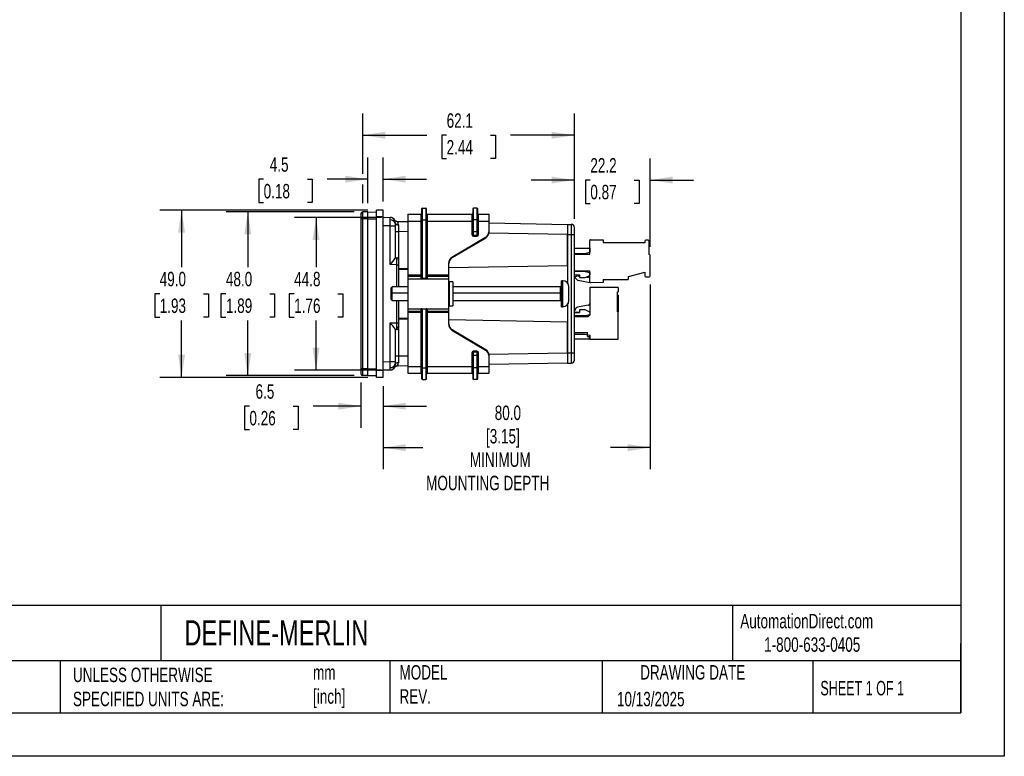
# Model space of a CAD drawing. Header units: millimetres. Extents: x 0 to 559, y 0 to 432.
# Tile 2 of 3: x 270 to 559, y 0 to 216. Entities that reach past the tile are written whole.
import ezdxf

# ---------------------------------------------------------------- set-up
doc = ezdxf.new("R2010")
doc.units = ezdxf.units.MM
doc.header["$LTSCALE"] = 2
doc.linetypes.add('CENTERX2', pattern=[20.32, 12.7, -2.54, 2.54, -2.54])
doc.layers.add('DIMENSIONS', color=140, linetype='Continuous', lineweight=25)
doc.layers.add('TEXT', color=140, linetype='Continuous', lineweight=25)
doc.styles.add('SLDTEXTSTYLE0', font='TXT', dxfattribs={"width": 0.7})
doc.styles.add('SLDTEXTSTYLE1', font='TXT', dxfattribs={"width": 0.65})
doc.dimstyles.new('SLDDIMSTYLE0', dxfattribs={"dimtxt": 4.316016, "dimasz": 6.604, "dimexe": 0, "dimexo": 0.0625, "dimgap": 1.079004, "dimtad": 0, "dimtih": 1, "dimtoh": 1, "dimdec": 1, "dimrnd": 1e-09, "dimzin": 4, "dimdsep": 46, "dimtxsty": 'SLDTEXTSTYLE0', "dimsah": 1, "dimcen": 0.09, "dimadec": 0, "dimazin": 1, "dimtfac": 1, "dimtdec": 1, "dimtofl": 0, "dimtmove": 0, "dimatfit": 3, "dimfxl": 0, "dimfrac": 2, "dimtolj": 1, "dimtzin": 12, "dimarcsym": 0})
doc.dimstyles.new('SLDDIMSTYLE1', dxfattribs={"dimtxt": 4.316016, "dimasz": 6.604, "dimexe": 0, "dimexo": 0.0625, "dimgap": 1.079004, "dimtad": 0, "dimtih": 1, "dimtoh": 1, "dimdec": 1, "dimrnd": 1e-09, "dimzin": 12, "dimdsep": 46, "dimtxsty": 'SLDTEXTSTYLE0', "dimsah": 1, "dimcen": 0.09, "dimadec": 0, "dimazin": 3, "dimtfac": 1, "dimtdec": 1, "dimtofl": 0, "dimtmove": 0, "dimatfit": 3, "dimfxl": 0, "dimfrac": 2, "dimtolj": 1, "dimtzin": 12, "dimarcsym": 0})
doc.dimstyles.new('SLDDIMSTYLE2', dxfattribs={"dimtxt": 4.316016, "dimasz": 6.604, "dimexe": 0, "dimexo": 0.0625, "dimgap": 1.079004, "dimtad": 0, "dimtih": 1, "dimtoh": 1, "dimdec": 1, "dimrnd": 1e-09, "dimzin": 12, "dimdsep": 46, "dimtxsty": 'SLDTEXTSTYLE0', "dimsah": 1, "dimcen": 0.09, "dimadec": 0, "dimazin": 3, "dimtfac": 1, "dimtdec": 1, "dimtmove": 0, "dimatfit": 0, "dimfxl": 0, "dimfrac": 2, "dimtolj": 1, "dimtzin": 12, "dimarcsym": 0})

# ---------------------------------------------------------------- blocks, each defined once
blk = doc.blocks.new('_D_3')
at = {"layer": 'DIMENSIONS'}
for p, q in [((372.15, 160.08), (311.23, 160.08)), ((317.58, 160.08), (317.58, 143.41)), ((311.17, 135.58), (309.72, 135.58)), ((309.72, 135.58), (309.72, 128.72)), ((324, 135.58), (325.45, 135.58)), ((325.45, 135.58), (325.45, 128.72)), ((309.72, 128.72), (311.17, 128.72)), ((317.58, 111.08), (317.58, 127.75)), ((325.45, 128.72), (324, 128.72)), ((372.15, 111.08), (311.23, 111.08))]:
    blk.add_line(p, q, dxfattribs=at)
for points in [[(317.58, 160.08), (316.57, 153.48), (318.6, 153.48)], [(317.58, 111.08), (318.6, 117.68), (316.57, 117.68)]]:
    blk.add_solid(points, dxfattribs=at)
at = {"layer": 'DIMENSIONS', "char_height": 4.233, "attachment_point": 1, "style": 'SLDTEXTSTYLE0'}
for s, insert in [('49.0', (311.17, 142)), ('1.93', (311.17, 134.18))]:
    blk.add_mtext(s, dxfattribs=dict(at, insert=insert))
blk = doc.blocks.new('_D_4')
at = {"layer": 'DIMENSIONS'}
for p, q in [((368.15, 159.58), (330.65, 159.58)), ((337, 159.58), (337, 143.41)), ((330.59, 135.58), (329.14, 135.58)), ((329.14, 135.58), (329.14, 128.72)), ((343.42, 135.58), (344.86, 135.58)), ((344.86, 135.58), (344.86, 128.72)), ((329.14, 128.72), (330.59, 128.72)), ((337, 111.58), (337, 127.75)), ((344.86, 128.72), (343.42, 128.72)), ((368.15, 111.58), (330.65, 111.58))]:
    blk.add_line(p, q, dxfattribs=at)
for points in [[(337, 159.58), (335.99, 152.98), (338.02, 152.98)], [(337, 111.58), (338.02, 118.18), (335.99, 118.18)]]:
    blk.add_solid(points, dxfattribs=at)
at = {"layer": 'DIMENSIONS', "char_height": 4.233, "attachment_point": 1, "style": 'SLDTEXTSTYLE0'}
for s, insert in [('48.0', (330.59, 142)), ('1.89', (330.59, 134.18))]:
    blk.add_mtext(s, dxfattribs=dict(at, insert=insert))
blk = doc.blocks.new('_D_5')
at = {"layer": 'DIMENSIONS'}
for p, q in [((376.18, 157.96), (350.66, 157.96)), ((357.01, 157.96), (357.01, 143.41)), ((350.6, 135.58), (349.15, 135.58)), ((349.15, 135.58), (349.15, 128.72)), ((363.42, 135.58), (364.87, 135.58)), ((364.87, 135.58), (364.87, 128.72)), ((349.15, 128.72), (350.6, 128.72)), ((357.01, 113.2), (357.01, 127.75)), ((364.87, 128.72), (363.42, 128.72)), ((376.18, 113.2), (350.66, 113.2))]:
    blk.add_line(p, q, dxfattribs=at)
for points in [[(357.01, 157.96), (355.99, 151.36), (358.02, 151.36)], [(357.01, 113.2), (358.02, 119.8), (355.99, 119.8)]]:
    blk.add_solid(points, dxfattribs=at)
at = {"layer": 'DIMENSIONS', "char_height": 4.233, "attachment_point": 1, "style": 'SLDTEXTSTYLE0'}
for s, insert in [('44.8', (350.6, 142)), ('1.76', (350.6, 134.18))]:
    blk.add_mtext(s, dxfattribs=dict(at, insert=insert))
blk = doc.blocks.new('_D_6')
at = {"layer": 'DIMENSIONS'}
for p, q in [((432.74, 157.56), (432.74, 175.26)), ((454.94, 149.36), (454.94, 175.26)), ((432.74, 168.91), (420.04, 168.91)), ((437.43, 168.91), (435.98, 168.91)), ((435.98, 168.91), (435.98, 162.05)), ((450.25, 168.91), (451.7, 168.91)), ((451.7, 168.91), (451.7, 162.05)), ((454.94, 168.91), (467.64, 168.91)), ((435.98, 162.05), (437.43, 162.05)), ((451.7, 162.05), (450.25, 162.05))]:
    blk.add_line(p, q, dxfattribs=at)
for points in [[(432.74, 168.91), (426.13, 169.92), (426.13, 167.89)], [(454.94, 168.91), (461.54, 167.89), (461.54, 169.92)]]:
    blk.add_solid(points, dxfattribs=at)
at = {"layer": 'DIMENSIONS', "char_height": 4.233, "attachment_point": 1, "style": 'SLDTEXTSTYLE0'}
for s, insert in [('22.2', (437.43, 175.33)), ('0.87', (437.43, 167.5))]:
    blk.add_mtext(s, dxfattribs=dict(at, insert=insert))
blk = doc.blocks.new('_D_7')
at = {"layer": 'DIMENSIONS'}
for p, q in [((372.19, 162.12), (372.19, 175.51)), ((376.69, 162.62), (376.69, 175.51)), ((341.65, 169.16), (340.2, 169.16)), ((340.2, 169.16), (340.2, 162.3)), ((354.47, 169.16), (355.92, 169.16)), ((355.92, 169.16), (355.92, 162.3)), ((372.19, 169.16), (360.32, 169.16)), ((376.69, 169.16), (389.39, 169.16)), ((340.2, 162.3), (341.65, 162.3)), ((355.92, 162.3), (354.47, 162.3))]:
    blk.add_line(p, q, dxfattribs=at)
for points in [[(372.19, 169.16), (365.58, 170.17), (365.58, 168.14)], [(376.69, 169.16), (383.29, 168.14), (383.29, 170.17)]]:
    blk.add_solid(points, dxfattribs=at)
at = {"layer": 'DIMENSIONS', "char_height": 4.233, "attachment_point": 1, "style": 'SLDTEXTSTYLE0'}
for s, insert in [('4.5', (343.44, 175.58)), ('0.18', (341.65, 167.76))]:
    blk.add_mtext(s, dxfattribs=dict(at, insert=insert))
blk = doc.blocks.new('_D_8')
at = {"layer": 'DIMENSIONS'}
for p, q in [((454.94, 138.28), (454.94, 84.13)), ((376.69, 108.54), (376.69, 84.13)), ((376.69, 90.48), (388.32, 90.48)), ((454.94, 90.48), (443.31, 90.48))]:
    blk.add_line(p, q, dxfattribs=at)
for points in [[(376.69, 90.48), (383.29, 89.46), (383.29, 91.5)], [(454.94, 90.48), (448.33, 91.5), (448.33, 89.46)]]:
    blk.add_solid(points, dxfattribs=at)
at = {"layer": 'DIMENSIONS', "attachment_point": 1, "style": 'SLDTEXTSTYLE0'}
for s, insert, char_height in [('80.0', (409.4, 102.8), 4.233), ('[3.15]', (406.84, 95.94), 4.233), ('MINIMUM', (402.11, 89.08), 4.233), ('MOUNTING DEPTH', (389.29, 82.22), 4.2333)]:
    blk.add_mtext(s, dxfattribs=dict(at, insert=insert, char_height=char_height))
blk = doc.blocks.new('_D_9')
at = {"layer": 'DIMENSIONS'}
for p, q in [((370.19, 109.54), (370.19, 96.28)), ((376.69, 108.54), (376.69, 96.28)), ((337.48, 102.63), (336.03, 102.63)), ((336.03, 102.63), (336.03, 95.77)), ((350.31, 102.63), (351.75, 102.63)), ((351.75, 102.63), (351.75, 95.77)), ((370.19, 102.63), (356.15, 102.63)), ((376.69, 102.63), (389.39, 102.63)), ((336.03, 95.77), (337.48, 95.77)), ((351.75, 95.77), (350.31, 95.77))]:
    blk.add_line(p, q, dxfattribs=at)
for points in [[(370.19, 102.63), (363.58, 103.65), (363.58, 101.61)], [(376.69, 102.63), (383.29, 101.61), (383.29, 103.65)]]:
    blk.add_solid(points, dxfattribs=at)
at = {"layer": 'DIMENSIONS', "char_height": 4.233, "attachment_point": 1, "style": 'SLDTEXTSTYLE0'}
for s, insert in [('6.5', (339.27, 109.05)), ('0.26', (337.48, 101.23))]:
    blk.add_mtext(s, dxfattribs=dict(at, insert=insert))
blk = doc.blocks.new('_D_10')
at = {"layer": 'DIMENSIONS'}
for p, q in [((370.69, 170.68), (370.69, 188.39)), ((432.74, 157.56), (432.74, 188.39)), ((370.69, 182.04), (389.45, 182.04)), ((395.3, 182.04), (393.85, 182.04)), ((393.85, 182.04), (393.85, 175.18)), ((408.13, 182.04), (409.58, 182.04)), ((409.58, 182.04), (409.58, 175.18)), ((432.74, 182.04), (413.98, 182.04)), ((393.85, 175.18), (395.3, 175.18)), ((409.58, 175.18), (408.13, 175.18)), ((370.69, 162.12), (370.69, 167.63))]:
    blk.add_line(p, q, dxfattribs=at)
for points in [[(370.69, 182.04), (377.29, 181.02), (377.29, 183.05)], [(432.74, 182.04), (426.13, 183.05), (426.13, 181.02)]]:
    blk.add_solid(points, dxfattribs=at)
at = {"layer": 'DIMENSIONS', "char_height": 4.233, "attachment_point": 1, "style": 'SLDTEXTSTYLE0'}
for s, insert in [('62.1', (395.3, 188.46)), ('2.44', (395.3, 180.63))]:
    blk.add_mtext(s, dxfattribs=dict(at, insert=insert))

msp = doc.modelspace()

# ---------------------------------------------------------------- linework, layer by layer
at = {"color": 7, "linetype": 'Continuous'}
for p, q in [((558.8, 431.81), (558.8, 0.01)), ((558.8, 0.01), (0, 0.01))]:
    msp.add_line(p, q, dxfattribs=at)
for p, q in [((370.19, 159.08), (370.19, 157.58)), ((372.19, 159.58), (370.69, 159.58)), ((370.69, 157.58), (370.69, 159.58)), ((372.19, 157.58), (372.19, 159.58)), ((372.19, 159.54), (374.69, 159.58)), ((374.69, 158.08), (374.69, 160.08)), ((376.69, 160.08), (374.69, 160.08)), ((376.69, 158.08), (376.69, 160.08)), ((383.94, 158.78), (383.94, 156.88)), ((384.04, 158.88), (387.69, 158.88)), ((384.04, 156.88), (384.04, 158.88)), ((387.69, 158.88), (387.69, 156.88)), ((387.87, 158.95), (387.83, 158.93)), ((387.94, 160.43), (387.94, 157.24)), ((388.19, 157.27), (388.19, 160.68)), ((388.19, 160.68), (389.19, 160.68)), ((389.19, 160.68), (389.19, 157.27)), ((389.44, 157.24), (389.44, 160.43)), ((389.69, 156.88), (389.69, 158.88)), ((389.69, 158.88), (402.69, 158.88)), ((402.69, 158.88), (402.69, 156.88)), ((402.94, 160.43), (402.94, 157.25)), ((404.19, 160.68), (403.19, 160.68)), ((403.19, 157.27), (403.19, 160.68)), ((404.19, 160.68), (404.19, 157.27)), ((404.44, 157.25), (404.44, 160.43)), ((404.69, 156.88), (404.69, 158.88)), ((404.69, 158.88), (407.64, 158.88)), ((407.64, 158.88), (407.64, 156.88)), ((407.74, 156.88), (407.74, 158.78)), ((370.69, 157.58), (370.19, 157.58)), ((370.19, 157.58), (370.19, 113.58)), ((372.19, 157.58), (370.69, 157.58)), ((370.69, 113.58), (370.69, 157.58)), ((372.19, 113.58), (372.19, 157.58)), ((372.19, 157.58), (374.69, 157.58)), ((374.69, 113.08), (374.69, 158.08)), ((376.69, 158.08), (374.69, 158.08)), ((374.69, 113.58), (374.69, 157.58)), ((376.69, 113.08), (376.69, 158.08)), ((376.69, 158), (378.72, 157.96)), ((380.18, 157.02), (380.11, 157.07)), ((380.19, 156.46), (380.19, 156.17)), ((380.19, 156.17), (380.19, 155.46)), ((380.67, 156.8), (380.56, 156.83)), ((380.79, 156.79), (383.94, 156.74)), ((383.94, 156.88), (384.04, 156.88)), ((383.94, 156.88), (383.94, 140.99)), ((384.04, 156.88), (387.69, 156.88)), ((384.04, 140.99), (384.04, 156.88)), ((387.94, 156.88), (387.69, 156.88)), ((387.69, 156.88), (387.69, 140.99)), ((387.94, 157.24), (387.94, 140.34)), ((388.19, 157.27), (389.19, 157.27)), ((388.19, 140.37), (388.19, 157.27)), ((389.19, 157.27), (389.19, 140.37)), ((389.44, 140.34), (389.44, 157.24)), ((389.44, 156.88), (389.69, 156.88)), ((389.69, 140.99), (389.69, 156.88)), ((389.69, 156.88), (402.69, 156.88)), ((402.94, 156.88), (402.69, 156.88)), ((402.69, 156.88), (402.69, 152.93)), ((402.94, 157.25), (402.94, 153.68)), ((404.19, 157.27), (403.19, 157.27)), ((403.19, 153.68), (403.19, 157.27)), ((404.19, 157.27), (404.19, 153.68)), ((404.44, 153.68), (404.44, 157.25)), ((404.44, 156.88), (404.69, 156.88)), ((404.69, 152.93), (404.69, 156.88)), ((404.69, 156.88), (407.64, 156.88)), ((407.74, 156.88), (407.64, 156.88)), ((407.64, 156.88), (407.64, 153.72)), ((407.74, 153.72), (407.74, 156.88)), ((407.74, 156.32), (430.74, 155.92)), ((430.74, 155.92), (431.84, 155.92)), ((430.74, 155.92), (430.74, 152.92)), ((431.84, 155.92), (431.84, 152.92)), ((378.72, 155.46), (376.69, 155.5)), ((378.72, 144.12), (378.72, 155.46)), ((378.72, 155.46), (380.19, 155.46)), ((380.19, 155.46), (380.19, 146.03)), ((380.19, 153.78), (381.17, 153.78)), ((381.17, 153.78), (381.17, 145.72)), ((383.94, 153.74), (381.17, 153.78)), ((403.19, 153.68), (402.94, 153.68)), ((402.94, 153.68), (402.94, 152.93)), ((404.19, 153.68), (403.19, 153.68)), ((403.19, 152.68), (403.19, 153.68)), ((404.19, 153.68), (404.19, 152.68)), ((404.44, 153.68), (404.19, 153.68)), ((404.44, 152.93), (404.44, 153.68)), ((407.74, 153.72), (407.64, 153.72)), ((430.74, 152.92), (407.7, 153.32)), ((432.74, 152.92), (432.74, 155.02)), ((406.71, 152.09), (396.87, 146.25)), ((396.92, 146.16), (406.76, 152)), ((402.69, 152.93), (402.94, 152.93)), ((404.19, 152.68), (403.19, 152.68)), ((403.19, 152.68), (403.19, 152.43)), ((403.19, 152.43), (404.19, 152.43)), ((404.19, 152.43), (404.19, 152.68)), ((404.44, 152.93), (404.69, 152.93)), ((406.76, 152), (406.71, 152.09)), ((430.74, 152.92), (431.84, 152.92)), ((430.74, 152.92), (430.74, 138.73)), ((430.74, 143.88), (430.74, 152.92)), ((431.84, 152.92), (432.74, 152.92)), ((431.84, 152.92), (431.84, 118.24)), ((432.74, 118.24), (432.74, 152.92)), ((437.24, 147.14), (437.24, 151.22)), ((437.44, 151.42), (441.24, 151.42)), ((441.24, 151.42), (441.24, 150.52)), ((453.44, 150.52), (441.24, 150.52)), ((453.44, 151.02), (453.44, 150.52)), ((454.34, 151.32), (453.74, 151.32)), ((454.64, 147.12), (454.64, 151.02)), ((432.74, 148.92), (437.24, 148.92)), ((432.74, 147.42), (435.94, 147.42)), ((435.94, 147.42), (437.24, 147.72)), ((437.24, 148.92), (437.24, 147.72)), ((380.24, 146.1), (380.19, 146.07)), ((380.24, 146.1), (380.7, 146.09)), ((381.19, 145.59), (381.19, 144.09)), ((395.84, 144.44), (395.84, 140.99)), ((395.94, 144.44), (395.84, 144.44)), ((395.94, 140.99), (395.94, 144.44)), ((396.92, 146.16), (396.87, 146.25)), ((432.74, 147.14), (437.24, 147.14)), ((454.94, 140.82), (454.94, 146.82)), ((380.7, 144.09), (378.72, 144.12)), ((380.7, 144.09), (381.19, 144.09)), ((380.7, 137.58), (380.7, 144.09)), ((381.19, 144.09), (381.19, 137.58)), ((381.19, 143.01), (383.94, 143.06)), ((381.19, 142.83), (383.94, 142.83)), ((395.94, 143.27), (430.74, 143.88)), ((437.24, 142.22), (432.74, 142.22)), ((435.94, 142.09), (432.74, 142.09)), ((435.94, 142.09), (437.24, 141.79)), ((437.24, 139.02), (437.24, 142.22)), ((437.24, 141.79), (437.24, 141.11)), ((448.64, 140.67), (453.44, 141.87)), ((453.44, 141.87), (453.44, 140.82)), ((383.94, 140.99), (384.04, 140.99)), ((383.94, 140.99), (383.94, 140.65)), ((383.94, 140.65), (383.94, 139.88)), ((383.94, 139.88), (383.94, 131.28)), ((384.04, 140.75), (384.04, 140.99)), ((387.69, 140.99), (384.04, 140.99)), ((384.04, 139.98), (384.04, 140.75)), ((384.04, 140.75), (387.69, 140.75)), ((384.04, 131.18), (384.04, 139.98)), ((384.04, 139.98), (395.84, 139.98)), ((387.69, 140.99), (387.69, 140.75)), ((387.69, 140.99), (387.94, 140.99)), ((387.69, 140.75), (387.69, 140.06)), ((389.31, 140.02), (388.07, 140.02)), ((389.44, 140.99), (389.69, 140.99)), ((389.69, 140.75), (389.69, 140.99)), ((395.84, 140.99), (389.69, 140.99)), ((389.69, 140.06), (389.69, 140.75)), ((389.69, 140.75), (395.84, 140.75)), ((395.84, 140.99), (395.84, 140.75)), ((395.94, 140.99), (395.84, 140.99)), ((395.84, 140.75), (395.84, 139.98)), ((395.84, 139.98), (395.84, 131.18)), ((395.94, 140.65), (395.94, 140.99)), ((395.94, 139.88), (395.94, 140.65)), ((395.94, 131.28), (395.94, 139.88)), ((396.04, 138.58), (395.94, 138.58)), ((397.14, 139.08), (396.04, 139.08)), ((396.04, 139.08), (396.04, 132.08)), ((397.14, 139.08), (397.14, 132.08)), ((429.37, 139.38), (428.93, 139.38)), ((428.93, 136.09), (428.93, 139.38)), ((429.37, 136.09), (429.37, 139.38)), ((432.74, 141.15), (434.24, 141.12)), ((433.55, 139.63), (433.08, 140.17)), ((433.14, 140.62), (433.56, 140.88)), ((437.24, 138.82), (433.83, 139.47)), ((433.9, 140.85), (434.24, 140.59)), ((434.24, 141.12), (434.24, 140.32)), ((434.24, 140.32), (435.94, 140.32)), ((435.94, 140.32), (437.06, 140.84)), ((436.27, 140.47), (436.92, 140.44)), ((437.44, 138.82), (437.24, 138.82)), ((441.24, 138.87), (437.44, 138.82)), ((441.24, 139.72), (448.3, 139.72)), ((441.24, 139.72), (441.24, 138.87)), ((448.6, 140), (448.64, 140.67)), ((453.74, 140.52), (454.64, 140.52)), ((379.33, 137.58), (378.93, 137.18)), ((378.93, 137.18), (378.93, 133.98)), ((383.94, 137.58), (379.33, 137.58)), ((379.33, 135.85), (379.33, 137.58)), ((379.33, 133.58), (379.33, 135.85)), ((379.33, 135.85), (383.94, 135.85)), ((428.73, 137.58), (397.14, 137.58)), ((397.14, 135.85), (428.73, 135.85)), ((428.73, 135.85), (428.73, 137.58)), ((428.73, 133.6), (428.73, 135.85)), ((428.93, 136.09), (429.37, 136.09)), ((428.93, 131.78), (428.93, 136.09)), ((429.37, 131.82), (429.37, 136.09)), ((431.13, 133.54), (431.13, 137.62)), ((437.24, 137.39), (437.24, 129.27)), ((445.57, 137.39), (437.24, 137.39)), ((445.37, 130.27), (445.37, 136.19)), ((445.37, 136.19), (445.57, 136.19)), ((445.57, 137.39), (445.57, 136.19)), ((378.93, 133.98), (379.33, 133.58)), ((379.33, 133.58), (383.94, 133.58)), ((380.7, 127.07), (380.7, 133.58)), ((381.19, 133.58), (381.19, 127.07)), ((397.14, 133.58), (428.73, 133.58)), ((428.73, 133.58), (428.73, 133.6)), ((445.57, 135.19), (445.37, 135.19)), ((445.57, 135.19), (445.57, 130.27)), ((383.94, 131.28), (383.94, 130.51)), ((383.94, 130.51), (383.94, 130.17)), ((383.94, 130.17), (384.04, 130.17)), ((383.94, 130.17), (383.94, 114.28)), ((384.04, 131.18), (395.84, 131.18)), ((384.04, 130.41), (384.04, 131.18)), ((387.69, 130.41), (384.04, 130.41)), ((384.04, 130.17), (384.04, 130.41)), ((384.04, 130.17), (387.69, 130.17)), ((384.04, 114.28), (384.04, 130.17)), ((387.69, 131.1), (387.69, 130.41)), ((387.69, 130.41), (387.69, 130.17)), ((387.69, 130.17), (387.69, 114.28)), ((387.94, 130.17), (387.69, 130.17)), ((387.94, 130.82), (387.94, 113.92)), ((388.07, 131.14), (389.31, 131.14)), ((388.19, 113.89), (388.19, 130.79)), ((389.19, 130.79), (389.19, 113.89)), ((389.44, 113.92), (389.44, 130.82)), ((389.69, 130.17), (389.44, 130.17)), ((389.69, 130.41), (389.69, 131.1)), ((395.84, 130.41), (389.69, 130.41)), ((389.69, 130.17), (389.69, 130.41)), ((389.69, 114.28), (389.69, 130.17)), ((389.69, 130.17), (395.84, 130.17)), ((395.84, 131.18), (395.84, 130.41)), ((395.84, 130.41), (395.84, 130.17)), ((395.94, 130.17), (395.84, 130.17)), ((395.84, 130.17), (395.84, 126.72)), ((395.94, 132.58), (396.04, 132.58)), ((395.94, 130.51), (395.94, 131.28)), ((395.94, 130.17), (395.94, 130.51)), ((395.94, 126.72), (395.94, 130.17)), ((396.04, 132.08), (397.14, 132.08)), ((428.93, 131.78), (429.37, 131.78)), ((429.37, 131.78), (429.37, 131.82)), ((430.74, 132.43), (430.74, 118.24)), ((432.74, 130.01), (434.24, 130.04)), ((433.32, 131.41), (432.82, 130.62)), ((433.44, 130.17), (433.3, 130.12)), ((433.44, 130.17), (434.24, 130.17)), ((436.82, 132.19), (433.66, 131.64)), ((434.24, 130.84), (434.24, 130.04)), ((435.94, 130.84), (434.24, 130.84)), ((437.06, 130.32), (435.94, 130.84)), ((437.24, 130.05), (437.24, 129.37)), ((445.57, 130.27), (445.37, 130.27)), ((445.57, 122.29), (445.57, 130.27)), ((378.72, 127.04), (380.7, 127.07)), ((378.72, 115.7), (378.72, 127.04)), ((380.7, 127.07), (381.19, 127.07)), ((383.94, 128.33), (381.19, 128.33)), ((383.94, 128.1), (381.19, 128.15)), ((381.19, 127.07), (381.19, 126.01)), ((430.74, 127.29), (395.94, 127.89)), ((430.74, 118.24), (430.74, 127.29)), ((435.94, 129.07), (432.74, 129.07)), ((436.74, 128.77), (432.74, 128.77)), ((437.24, 129.37), (435.94, 129.07)), ((437.24, 129.27), (436.74, 128.77)), ((436.74, 129.26), (436.74, 128.77)), ((380.19, 125.13), (380.19, 115.7)), ((380.19, 125.09), (380.24, 125.06)), ((380.7, 125.07), (380.24, 125.06)), ((380.7, 125.07), (380.7, 125.09)), ((381.17, 125.44), (381.17, 117.38)), ((381.19, 126.01), (381.19, 125.57)), ((395.94, 126.72), (395.84, 126.72)), ((396.92, 125), (396.87, 124.91)), ((396.87, 124.91), (406.71, 119.08)), ((406.76, 119.16), (396.92, 125)), ((432.74, 124.19), (436.59, 124.19)), ((436.59, 123.11), (436.59, 124.19)), ((432.74, 123.74), (435.94, 123.74)), ((437.24, 122.24), (432.74, 122.24)), ((435.94, 123.74), (437.24, 123.44)), ((436.69, 123.01), (437.09, 123.01)), ((437.19, 122.39), (437.19, 122.91)), ((437.24, 123.44), (437.24, 122.24)), ((437.29, 122.29), (445.57, 122.29)), ((403.19, 118.73), (403.19, 118.48)), ((404.19, 118.73), (403.19, 118.73)), ((403.19, 117.48), (403.19, 118.48)), ((404.19, 118.48), (403.19, 118.48)), ((404.19, 118.48), (404.19, 118.73)), ((404.19, 118.48), (404.19, 117.48)), ((406.76, 119.16), (406.71, 119.08)), ((376.69, 115.67), (378.72, 115.7)), ((378.72, 115.7), (380.19, 115.7)), ((380.19, 117.38), (381.17, 117.38)), ((380.19, 115.7), (380.19, 114.99)), ((381.17, 117.38), (383.94, 117.43)), ((402.69, 118.23), (402.69, 114.28)), ((402.94, 118.23), (402.69, 118.23)), ((402.94, 118.23), (402.94, 117.48)), ((403.19, 117.48), (402.94, 117.48)), ((402.94, 117.48), (402.94, 113.91)), ((404.19, 117.48), (403.19, 117.48)), ((403.19, 113.89), (403.19, 117.48)), ((404.19, 117.48), (404.19, 113.89)), ((404.44, 117.48), (404.19, 117.48)), ((404.44, 117.48), (404.44, 118.23)), ((404.69, 118.23), (404.44, 118.23)), ((404.44, 113.91), (404.44, 117.48)), ((404.69, 114.28), (404.69, 118.23)), ((407.74, 117.44), (407.64, 117.44)), ((407.64, 117.44), (407.64, 114.28)), ((407.7, 117.84), (430.74, 118.24)), ((407.74, 114.28), (407.74, 117.44)), ((430.74, 118.24), (431.84, 118.24)), ((430.74, 118.24), (430.74, 115.24)), ((431.84, 118.24), (431.84, 115.24)), ((431.84, 118.24), (432.74, 118.24)), ((432.74, 116.14), (432.74, 118.24)), ((370.19, 113.58), (370.19, 112.08)), ((370.69, 113.58), (370.19, 113.58)), ((372.19, 113.58), (370.69, 113.58)), ((370.69, 111.58), (370.69, 113.58)), ((372.19, 111.58), (372.19, 113.58)), ((372.19, 113.58), (374.69, 113.58)), ((376.69, 113.08), (374.69, 113.08)), ((374.69, 111.08), (374.69, 113.08)), ((378.72, 113.2), (376.69, 113.17)), ((376.69, 111.08), (376.69, 113.08)), ((378.72, 113.2), (378.72, 113.23)), ((380.11, 114.09), (380.18, 114.14)), ((380.19, 114.99), (380.19, 114.7)), ((380.56, 114.33), (380.67, 114.36)), ((383.94, 114.43), (380.79, 114.37)), ((383.94, 114.28), (384.04, 114.28)), ((383.94, 114.28), (383.94, 112.38)), ((384.04, 114.28), (387.69, 114.28)), ((384.04, 112.28), (384.04, 114.28)), ((387.69, 114.28), (387.69, 112.28)), ((387.94, 114.28), (387.69, 114.28)), ((387.94, 113.92), (387.94, 110.73)), ((388.19, 113.89), (389.19, 113.89)), ((388.19, 110.48), (388.19, 113.89)), ((389.19, 113.89), (389.19, 110.48)), ((389.44, 114.28), (389.69, 114.28)), ((389.44, 110.73), (389.44, 113.92)), ((389.69, 112.28), (389.69, 114.28)), ((389.69, 114.28), (402.69, 114.28)), ((402.69, 114.28), (402.69, 112.28)), ((402.94, 114.28), (402.69, 114.28)), ((402.94, 113.91), (402.94, 110.73)), ((404.19, 113.89), (403.19, 113.89)), ((403.19, 110.48), (403.19, 113.89)), ((404.19, 113.89), (404.19, 110.48)), ((404.44, 114.28), (404.69, 114.28)), ((404.44, 110.73), (404.44, 113.91)), ((404.69, 112.28), (404.69, 114.28)), ((404.69, 114.28), (407.64, 114.28)), ((407.64, 114.28), (407.64, 112.28)), ((407.74, 114.28), (407.64, 114.28)), ((430.74, 115.24), (407.74, 114.84)), ((407.74, 112.38), (407.74, 114.28)), ((430.74, 115.24), (431.84, 115.24)), ((372.19, 111.58), (370.69, 111.58)), ((372.19, 111.62), (374.69, 111.58)), ((376.69, 111.08), (374.69, 111.08)), ((384.04, 112.28), (387.69, 112.28)), ((388.19, 110.48), (389.19, 110.48)), ((389.51, 112.21), (389.55, 112.23)), ((389.69, 112.28), (402.69, 112.28)), ((404.19, 110.48), (403.19, 110.48)), ((404.69, 112.28), (407.64, 112.28))]:
    msp.add_line(p, q)
at = {"flags": 128}
for points in [[(387.85, 158.94), (387.84, 158.93), (387.83, 158.93), (387.83, 158.92), (387.83, 158.92), (387.83, 158.92), (387.83, 158.92), (387.83, 158.92), (387.83, 158.92), (387.83, 158.92)], [(380.7, 125.07), (380.79, 125.08), (380.8, 125.08)], [(389.52, 112.22), (389.54, 112.23), (389.55, 112.24), (389.55, 112.24), (389.55, 112.24), (389.55, 112.24), (389.55, 112.24), (389.55, 112.24), (389.55, 112.24), (389.55, 112.24)]]:
    msp.add_lwpolyline(points, dxfattribs=at)
for centre, radius, start, end in [((370.69, 159.08), 0.5, 90, 180), ((384.04, 158.78), 0.1, 90, 180), ((387.69, 159.13), 0.25, 270, 0), ((388.19, 160.43), 0.25, 90, 180), ((389.19, 160.43), 0.25, 0, 90), ((389.69, 159.13), 0.25, 180, 270), ((402.69, 159.13), 0.25, 270, 0), ((403.19, 160.43), 0.25, 90, 180), ((404.19, 160.43), 0.25, 0, 90), ((404.69, 159.13), 0.25, 180, 270), ((407.64, 158.78), 0.1, 0, 90), ((371.41, 157.49), 7.33, 357.9827, 3.7132), ((378.69, 156.46), 1.5, 0, 89), ((378.71, 156.47), 1.48, 21.2322, 89.7388), ((194.79, 157.47), 183.93, 359.3734, 359.9239), ((378.89, 155.91), 1.33, 11.1439, 96.9886), ((380.81, 157.79), 1, 212.1258, 269), ((381.04, 156.66), 0.877, 193.146, 277.9588), ((379.55, 155.76), 1.61, 1.2889, 39.9353), ((388.13, 156.63), 0.636, 84.4184, 107.2095), ((389.25, 156.63), 0.636, 72.7905, 95.5816), ((403.13, 155.96), 1.31, 87.4851, 98.4585), ((404.25, 155.96), 1.31, 81.5415, 92.5149), ((431.84, 155.02), 0.9, 0, 90), ((807.3, 156.31), 426.14, 180.0703, 180.3402), ((405.74, 153.72), 1.9, 300.6773, 0), ((405.74, 153.72), 2, 300.6773, 0), ((403.19, 152.93), 0.5, 180, 270), ((403.19, 152.93), 0.25, 180, 270), ((404.19, 152.93), 0.25, 270, 0), ((404.19, 152.93), 0.5, 270, 0), ((437.44, 151.22), 0.2, 90, 180), ((453.74, 151.02), 0.3, 90, 180), ((454.34, 151.02), 0.3, 0, 90), ((372.58, 150.4), 8.78, 314.3696, 330.1361), ((267.26, 145.09), 113.44, 359.495, 0.505), ((380.69, 145.59), 0.5, 56.5143, 89), ((380.75, 145.62), 0.431, 20.1671, 96.8217), ((380.69, 145.59), 0.5, 0, 40.2714), ((397.94, 144.44), 2.1, 120.6773, 180), ((397.94, 144.44), 2, 120.6773, 180), ((454.64, 146.82), 0.3, 0, 90), ((384.04, 140.65), 0.0989, 89.3541, 179.3392), ((384.04, 139.88), 0.0989, 89.3541, 179.3392), ((387.69, 141), 0.247, 269.3541, 359.3392), ((387.68, 140.33), 0.263, 272.6528, 3.5694), ((388.06, 141.86), 1.84, 258.2787, 270.1381), ((388.13, 139.73), 0.636, 84.4184, 107.2095), ((389.25, 139.73), 0.636, 72.7905, 95.5816), ((389.32, 141.86), 1.84, 269.8619, 281.7213), ((389.69, 141), 0.247, 180.6608, 270.6459), ((389.7, 140.33), 0.263, 176.4306, 267.3472), ((395.84, 140.65), 0.0989, 0.6608, 90.6459), ((395.84, 139.88), 0.0989, 0.6608, 90.6459), ((429.37, 137.62), 1.76, 0, 90), ((433.3, 140.37), 0.3, 121.3402, 221.3402), ((433.93, 139.96), 0.5, 221.3402, 259.2659), ((433.72, 140.62), 0.3, 51.3402, 121.3402), ((436.94, 140.74), 0.3, 266.8202, 360), ((436.94, 141.11), 0.3, 294.7751, 360), ((437.44, 139.02), 0.2, 180, 270.7162), ((448.3, 140.02), 0.3, 270, 356.9974), ((453.74, 140.82), 0.3, 180, 270), ((454.64, 140.82), 0.3, 270, 0), ((428.73, 137.78), 0.2, 270, 0), ((428.73, 133.4), 0.199, 0.2616, 90.2592), ((428.73, 133.38), 0.2, 0, 90), ((429.38, 133.57), 1.75, 269.7408, 359.7384), ((429.37, 133.54), 1.76, 270, 0), ((384.04, 131.28), 0.0989, 180.6608, 270.6459), ((384.04, 130.51), 0.0989, 180.6608, 270.6459), ((388.06, 129.3), 1.84, 89.8619, 101.7213), ((387.68, 130.84), 0.263, 356.4306, 87.3472), ((387.69, 130.17), 0.247, 0.6608, 90.6459), ((388.13, 131.43), 0.636, 252.7905, 275.5816), ((389.25, 131.43), 0.636, 264.4184, 287.2095), ((389.32, 129.3), 1.84, 78.2787, 90.1381), ((389.7, 130.84), 0.263, 92.6528, 183.5694), ((389.69, 130.17), 0.247, 89.3541, 179.3392), ((395.84, 131.28), 0.0989, 269.3541, 359.3392), ((395.84, 130.51), 0.0989, 269.3541, 359.3392), ((433.24, 130.35), 0.5, 147.6654, 177.7064), ((432.94, 130.37), 0.2, 177.7064, 230.3263), ((433.13, 130.6), 0.5, 230.3263, 288.7836), ((433.74, 131.14), 0.5, 99.8635, 147.6654), ((436.74, 132.68), 0.5, 279.8635, 0), ((436.94, 130.05), 0.3, 0, 65.2249), ((373.67, 121.61), 7.41, 28.4034, 47.0909), ((41.17, 125.5), 339.53, 0.0271, 0.2657), ((380.76, 126.1), 0.442, 263.0114, 348.8561), ((365.06, 125.45), 15.64, 358.6761, 0.7488), ((380.71, 125.56), 0.481, 269.1248, 338.9331), ((380.69, 125.57), 0.5, 319.0374, 0), ((397.94, 126.72), 2.1, 180, 239.3227), ((397.94, 126.72), 2, 180, 239.3227), ((436.69, 123.11), 0.1, 180, 270), ((437.09, 122.91), 0.1, 0, 90), ((437.29, 122.39), 0.1, 180, 270), ((403.19, 118.23), 0.5, 90, 180), ((403.19, 118.23), 0.25, 90, 180), ((404.19, 118.23), 0.5, 0, 90), ((404.19, 118.23), 0.25, 0, 90), ((405.74, 117.44), 1.9, 0, 59.3227), ((405.74, 117.44), 2, 0, 59.3227), ((194.79, 113.69), 183.93, 0.0761, 0.6266), ((807.3, 114.85), 426.14, 179.6598, 179.9297), ((431.84, 116.14), 0.9, 270, 0), ((378.69, 114.7), 1.5, 271, 0), ((378.71, 114.69), 1.48, 270.2612, 338.7678), ((370.41, 113.68), 8.32, 356.8721, 1.7438), ((378.89, 115.25), 1.33, 263.0114, 348.8561), ((380.81, 113.37), 1, 91, 147.8742), ((381.04, 114.5), 0.877, 82.0412, 166.854), ((379.51, 115.42), 1.65, 320.5447, 358.2312), ((388.13, 114.53), 0.636, 252.7905, 275.5816), ((389.25, 114.53), 0.636, 264.4184, 287.2095), ((403.13, 115.2), 1.31, 261.5415, 272.5149), ((404.25, 115.2), 1.31, 267.4851, 278.4585), ((370.69, 112.08), 0.5, 180, 270), ((384.04, 112.38), 0.1, 180, 270), ((387.69, 112.03), 0.25, 0, 90), ((388.19, 110.73), 0.25, 180, 270), ((389.19, 110.73), 0.25, 270, 0), ((389.69, 112.03), 0.25, 90, 180), ((402.69, 112.03), 0.25, 0, 90), ((403.19, 110.73), 0.25, 180, 270), ((404.19, 110.73), 0.25, 270, 0), ((404.69, 112.03), 0.25, 90, 180), ((407.64, 112.38), 0.1, 270, 0)]:
    msp.add_arc(centre, radius, start, end)
for centre, start_param, end_param in [((387.69, 140.37), 3.998477, 4.712389), ((389.69, 140.37), 1.570796, 2.284708), ((387.69, 130.79), 4.712389, 5.426301), ((389.69, 130.79), 0.856885, 1.570796)]:
    msp.add_ellipse(centre, major_axis=(0, 0.523), ratio=0.955838, start_param=start_param, end_param=end_param)
at = {"layer": 'TEXT'}
for p, q in [((546.1, 419.1), (546.1, 12.7)), ((546.1, 44.25), (12.7, 44.25)), ((311.52, 44.25), (311.52, 27.94)), ((479.15, 44.25), (479.15, 27.94)), ((546.1, 12.7), (546.1, 33.02)), ((546.1, 27.94), (12.7, 27.94)), ((282, 27.94), (282, 12.7)), ((378.6, 27.94), (378.6, 12.7)), ((440.93, 27.94), (440.93, 12.7)), ((502.7, 27.94), (502.7, 12.7)), ((12.7, 12.7), (546.1, 12.7))]:
    msp.add_line(p, q, dxfattribs=at)

# ---------------------------------------------------------------- texts
at = {"layer": 'TEXT', "linetype": 'CENTERX2', "lineweight": 18}
for s, insert, char_height, attachment_point, style in [('AutomationDirect.com', (481.39, 41.75), 4.2333, 1, 'SLDTEXTSTYLE0'), ('DEFINE-MERLIN', (318.42, 39.9), 7.4083, 1, 'SLDTEXTSTYLE0'), ('1-800-633-0405', (488.38, 34.87), 4.2333, 1, 'SLDTEXTSTYLE0'), ('UNLESS OTHERWISE ^JSPECIFIED UNITS ARE:', (285.74, 25.99), 4.2333, 1, 'SLDTEXTSTYLE0'), ('MODEL ^JREV.', (381.47, 26.73), 4.2333, 1, 'SLDTEXTSTYLE0'), ('DRAWING DATE', (467.45, 26.73), 4.2333, 2, 'SLDTEXTSTYLE0'), ('mm^J[inch]', (356.13, 26.71), 4.233, 1, 'SLDTEXTSTYLE0'), ('SHEET 1 OF 1', (504.88, 22.1), 4.2333, 1, 'SLDTEXTSTYLE1'), ('10/13/2025', (445.23, 18.89), 4.233, 1, 'SLDTEXTSTYLE0')]:
    msp.add_mtext(s, dxfattribs=dict(at, insert=insert, char_height=char_height, attachment_point=attachment_point, style=style))

# ---------------------------------------------------------------- dimensions: what is measured, and where the dimension line sits
at = {"layer": 'DIMENSIONS'}
for base, p1, p2, dimstyle, picture, middle in [((432.73893783, 182.03581317), (370.68893783, 159.58071967), (432.73893783, 155.01821967), 'SLDDIMSTYLE1', '_D_10', (401.71393783, 182.03581317)), ((372.19, 169.16), (376.69, 160.08), (372.19, 159.58), 'SLDDIMSTYLE2', '_D_7', (348.06, 169.16)), ((432.74, 168.91), (454.94, 146.82), (432.74, 155.02), 'SLDDIMSTYLE2', '_D_6', (443.84, 168.91)), ((370.19, 102.63), (376.69, 111.08), (370.19, 112.08), 'SLDDIMSTYLE2', '_D_9', (343.89, 102.63))]:
    dim = msp.add_linear_dim(base=base, p1=p1, p2=p2, dimstyle=dimstyle, dxfattribs=at)
    dim.commit()
    dim.dimension.update_dxf_attribs({"geometry": picture, "text_midpoint": middle, "dimtype": 160})
for base, p1, p2, dimstyle, picture, middle in [((317.58, 111.08), (374.69, 160.08), (374.69, 111.08), 'SLDDIMSTYLE0', '_D_3', (317.58, 135.58)), ((337, 111.58), (370.69, 159.58), (370.69, 111.58), 'SLDDIMSTYLE0', '_D_4', (337, 135.58)), ((357.01, 113.2), (378.72, 157.96), (378.72, 113.2), 'SLDDIMSTYLE1', '_D_5', (357.01, 135.58))]:
    dim = msp.add_linear_dim(base=base, p1=p1, p2=p2, angle=90, dimstyle=dimstyle, dxfattribs=at)
    dim.commit()
    dim.dimension.update_dxf_attribs({"geometry": picture, "text_midpoint": middle, "dimtype": 160})
dim = msp.add_linear_dim(base=(454.94, 90.48), p1=(376.69, 111.08), p2=(454.94, 140.82), text='80.0\\P[3.15]\\PMINIMUM\\PMOUNTING DEPTH', dimstyle='SLDDIMSTYLE1', dxfattribs=at)
dim.commit()
dim.dimension.update_dxf_attribs({"geometry": '_D_8', "text_midpoint": (415.81, 90.48), "dimtype": 160})

doc.saveas('drawing.dxf')
